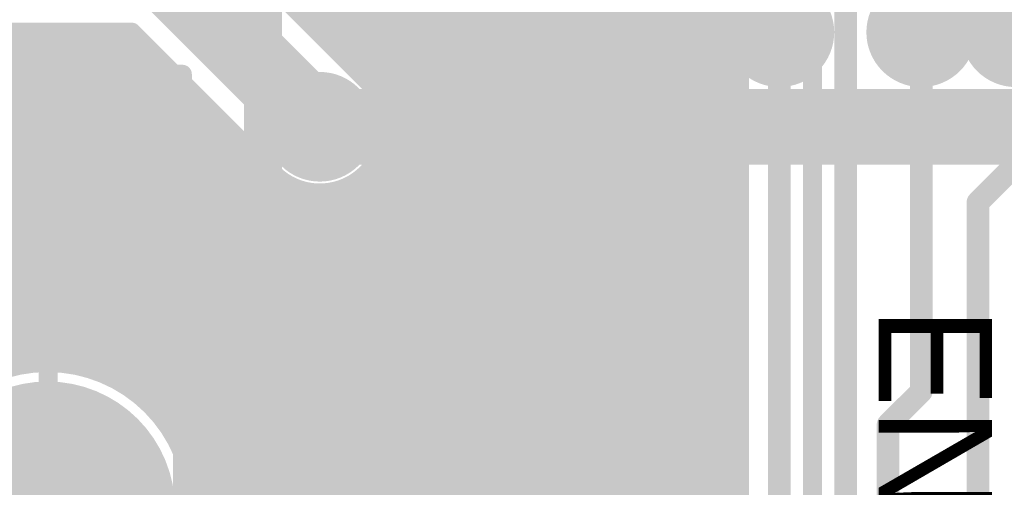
# Model space of a CAD drawing. Extents: x 7.17 to 14.1, y 4 to 11.75.
# Tile 15 of 214: x 8.58 to 9.1, y 6.18 to 6.43. Entities that reach past the tile are written whole.
import ezdxf

# ---------------------------------------------------------------- set-up
doc = ezdxf.new("R2010")
doc.units = 0
doc.layers.get('0').update_dxf_attribs({"linetype": 'CONTINUOUS'})
for name, color, linetype in [('BOTTOMLAYER', 5, 'CONTINUOUS'), ('BOTTOMSOLDER', 6, 'CONTINUOUS'), ('INTERNALPLANE1', 76, 'CONTINUOUS'), ('MECHANICAL1', 6, 'CONTINUOUS'), ('MECHANICAL7', 56, 'CONTINUOUS'), ('MULTILAYER', 9, 'CONTINUOUS'), ('TOPLAYER', 1, 'CONTINUOUS'), ('TOPOVERLAY', 2, 'CONTINUOUS'), ('TOPPASTE', 8, 'CONTINUOUS'), ('TOPSOLDER', 216, 'CONTINUOUS')]:
    doc.layers.add(name, color=color, linetype=linetype)

# ---------------------------------------------------------------- blocks, each defined once
blk = doc.blocks.new('SMT_CRYSTAL_1')
at = {"layer": 'MECHANICAL1', "const_width": 0.01}
for points in [[(0.035, -0.1, -1), (0.035, 0.1)], [(0.265, 0.1, -1), (0.265, -0.1)]]:
    blk.add_lwpolyline(points, format="xyb", dxfattribs=at)
for points in [[(0.035, 0.1), (0.265, 0.1)], [(-0.08, 0.03), (-0.08, -0.025)], [(-0.08, 0.03), (-0.06, 0.03)], [(0.36, 0.03), (0.38, 0.03)], [(0.38, 0.03), (0.38, -0.025)], [(-0.08, -0.025), (-0.06, -0.025)], [(0.36, -0.025), (0.38, -0.025)], [(0.035, -0.1), (0.265, -0.1)]]:
    blk.add_lwpolyline(points, dxfattribs=at)
at = {"layer": 'MECHANICAL1', "const_width": 0.005}
for points in [[(0.0325, 0.1, 1), (0.0375, 0.1, 1)], [(0.0325, 0.1, 1), (0.0375, 0.1, 1)], [(0.2625, 0.1, 1), (0.2675, 0.1, 1)], [(0.2625, 0.1, 1), (0.2675, 0.1, 1)], [(-0.0825, 0.03, 1), (-0.0775, 0.03, 1)], [(-0.0825, 0.03, 1), (-0.0775, 0.03, 1)], [(-0.0625, 0.03, 1), (-0.0575, 0.03, 1)], [(0.3575, 0.03, 1), (0.3625, 0.03, 1)], [(0.3775, 0.03, 1), (0.3825, 0.03, 1)], [(0.3775, 0.03, 1), (0.3825, 0.03, 1)], [(-0.0825, -0.025, 1), (-0.0775, -0.025, 1)], [(-0.0825, -0.025, 1), (-0.0775, -0.025, 1)], [(-0.0625, -0.025, 1), (-0.0575, -0.025, 1)], [(0.3575, -0.025, 1), (0.3625, -0.025, 1)], [(0.3775, -0.025, 1), (0.3825, -0.025, 1)], [(0.3775, -0.025, 1), (0.3825, -0.025, 1)], [(0.0325, -0.1, 1), (0.0375, -0.1, 1)], [(0.0325, -0.1, 1), (0.0375, -0.1, 1)], [(0.2625, -0.1, 1), (0.2675, -0.1, 1)], [(0.2625, -0.1, 1), (0.2675, -0.1, 1)]]:
    blk.add_lwpolyline(points, format="xyb", close=True, dxfattribs=at)
at = {"layer": 'TOPLAYER'}
for points in [[(-0.09, -0.04), (0.09, -0.04), (-0.09, 0.04), (0.09, 0.04)], [(0.21, -0.04), (0.39, -0.04), (0.21, 0.04), (0.39, 0.04)]]:
    blk.add_solid(points, dxfattribs=at)
at = {"layer": 'TOPOVERLAY', "const_width": 0.01}
for points in [[(-0.1, 0.11), (-0.1, -0.115)], [(-0.1, 0.11), (0.405, 0.11)], [(0.405, 0.11), (0.405, -0.115)], [(-0.1, -0.115), (0.405, -0.115)]]:
    blk.add_lwpolyline(points, dxfattribs=at)
at = {"layer": 'TOPOVERLAY', "const_width": 0.005}
for points in [[(-0.1025, 0.11, 1), (-0.0975, 0.11, 1)], [(-0.1025, 0.11, 1), (-0.0975, 0.11, 1)], [(0.4025, 0.11, 1), (0.4075, 0.11, 1)], [(0.4025, 0.11, 1), (0.4075, 0.11, 1)], [(-0.1025, -0.115, 1), (-0.0975, -0.115, 1)], [(-0.1025, -0.115, 1), (-0.0975, -0.115, 1)], [(0.4025, -0.115, 1), (0.4075, -0.115, 1)], [(0.4025, -0.115, 1), (0.4075, -0.115, 1)]]:
    blk.add_lwpolyline(points, format="xyb", close=True, dxfattribs=at)
at = {"layer": 'TOPPASTE'}
for points in [[(-0.09, -0.04), (0.09, -0.04), (-0.09, 0.04), (0.09, 0.04)], [(0.21, -0.04), (0.39, -0.04), (0.21, 0.04), (0.39, 0.04)]]:
    blk.add_solid(points, dxfattribs=at)
at = {"layer": 'TOPSOLDER'}
for points in [[(-0.094, -0.044), (0.094, -0.044), (-0.094, 0.044), (0.094, 0.044)], [(0.206, -0.044), (0.394, -0.044), (0.206, 0.044), (0.394, 0.044)]]:
    blk.add_solid(points, dxfattribs=at)
blk = doc.blocks.new('USB_JACK_5')
at = {"layer": 'BOTTOMSOLDER', "const_width": 0.0665}
blk.add_lwpolyline([(0.203561, -0.187205, 1), (0.270061, -0.187205, 1)], format="xyb", close=True, dxfattribs=at)
at = {"layer": 'MECHANICAL1', "const_width": 0.01}
for points in [[(-0.188824, 0.025795), (0.237176, 0.025795)], [(0.237176, -0.592205), (0.237176, 0.025795)]]:
    blk.add_lwpolyline(points, dxfattribs=at)
at = {"layer": 'MECHANICAL1', "const_width": 0.005}
blk.add_lwpolyline([(0.234676, 0.025795, 1), (0.239676, 0.025795, 1)], format="xyb", close=True, dxfattribs=at)
blk.add_lwpolyline([(0.234676, 0.025795, 1), (0.239676, 0.025795, 1)], format="xyb", close=True, dxfattribs=at)
at = {"layer": 'MULTILAYER', "const_width": 0.0625}
blk.add_lwpolyline([(0.205561, -0.187205, 1), (0.268061, -0.187205, 1)], format="xyb", close=True, dxfattribs=at)
at = {"layer": 'TOPOVERLAY', "const_width": 0.01}
for points in [[(-0.051824, 0.042795), (0.308176, 0.042795)], [(0.308176, -0.607205), (0.308176, 0.042795)]]:
    blk.add_lwpolyline(points, dxfattribs=at)
at = {"layer": 'TOPOVERLAY', "const_width": 0.005}
blk.add_lwpolyline([(0.305676, 0.042795, 1), (0.310676, 0.042795, 1)], format="xyb", close=True, dxfattribs=at)
blk.add_lwpolyline([(0.305676, 0.042795, 1), (0.310676, 0.042795, 1)], format="xyb", close=True, dxfattribs=at)
at = {"layer": 'TOPSOLDER', "const_width": 0.0665}
blk.add_lwpolyline([(0.203561, -0.187205, 1), (0.270061, -0.187205, 1)], format="xyb", close=True, dxfattribs=at)

msp = doc.modelspace()

# ---------------------------------------------------------------- linework, layer by layer
at = {"layer": 'BOTTOMLAYER'}
for points, const_width in [([(8.080636, 7.072673), (8.957904, 6.195405)], 0.008), ([(8.087707, 7.072673), (8.957904, 6.202476)], 0.008), ([(8.094778, 7.072673), (8.957904, 6.209547)], 0.008), ([(8.10185, 7.072673), (8.957904, 6.216619)], 0.008), ([(8.108921, 7.072673), (8.957904, 6.22369)], 0.008), ([(8.115992, 7.072673), (8.957904, 6.230761)], 0.008), ([(8.123063, 7.072673), (8.957904, 6.237832)], 0.008), ([(8.130134, 7.072673), (8.957904, 6.244903)], 0.008), ([(8.137205, 7.072673), (8.957904, 6.251974)], 0.008), ([(8.144276, 7.072673), (8.957904, 6.259045)], 0.008), ([(8.151347, 7.072673), (8.957904, 6.266116)], 0.008), ([(8.158418, 7.072673), (8.957904, 6.273187)], 0.008), ([(8.165489, 7.072673), (8.957904, 6.280258)], 0.008), ([(8.17256, 7.072673), (8.957904, 6.28733)], 0.008), ([(8.179632, 7.072673), (8.957904, 6.294401)], 0.008), ([(8.186703, 7.072673), (8.957904, 6.301472)], 0.008), ([(8.193774, 7.072673), (8.957904, 6.308543)], 0.008), ([(8.200845, 7.072673), (8.957904, 6.315614)], 0.008), ([(8.207916, 7.072673), (8.957904, 6.322685)], 0.008), ([(8.214987, 7.072673), (8.957904, 6.329756)], 0.008), ([(8.222058, 7.072673), (8.957904, 6.336827)], 0.008), ([(8.229129, 7.072673), (8.957904, 6.343898)], 0.008), ([(8.2362, 7.072673), (8.957904, 6.350969)], 0.008), ([(8.243272, 7.072673), (8.957904, 6.358041)], 0.008), ([(8.250343, 7.072673), (8.957904, 6.365112)], 0.008), ([(8.257414, 7.072673), (8.957904, 6.372183)], 0.008), ([(8.264485, 7.072673), (8.957904, 6.379254)], 0.008), ([(8.271556, 7.072673), (8.957904, 6.386325)], 0.008), ([(8.278627, 7.072673), (8.957904, 6.393396)], 0.008), ([(8.285698, 7.072673), (8.947871, 6.410501)], 0.008), ([(8.292769, 7.072673), (8.946419, 6.419023)], 0.008), ([(8.29984, 7.072673), (8.946907, 6.425606)], 0.008), ([(8.768858, 6.371761), (9.44422, 7.047123)], 0.008), ([(8.768413, 6.364246), (9.443413, 7.039245)], 0.008), ([(8.764495, 6.353256), (9.4442, 7.032961)], 0.008), ([(8.642535, 6.224225), (9.445936, 7.027626)], 0.008), ([(8.646111, 6.22073), (9.448384, 7.023002)], 0.008), ([(8.649455, 6.217003), (9.451438, 7.018986)], 0.008), ([(8.652566, 6.213043), (9.45506, 7.015536)], 0.008), ([(8.655437, 6.208843), (9.459256, 7.012662)], 0.008), ([(8.658059, 6.204394), (9.464083, 7.010417)], 0.008), ([(8.660419, 6.199683), (9.469674, 7.008937)], 0.008), ([(8.662498, 6.194691), (9.476341, 7.008533)], 0.008), ([(8.66427, 6.189392), (9.480749, 7.00587)], 0.008), ([(8.6657, 6.18375), (9.484285, 7.002335)], 0.008), ([(8.666736, 6.177715), (9.48782, 6.998799)], 0.008), ([(8.667306, 6.171213), (9.491356, 6.995264)], 0.008), ([(8.66651, 6.156275), (9.498427, 6.988193)], 0.008), ([(8.667294, 6.164131), (9.494891, 6.991728)], 0.008), ([(8.746758, 6.40623), (9.247713, 6.907185)], 0.008), ([(8.750293, 6.402694), (9.254784, 6.907185)], 0.008), ([(8.753829, 6.399159), (9.261855, 6.907185)], 0.008), ([(8.757364, 6.395623), (9.268926, 6.907185)], 0.008), ([(8.76082, 6.392008), (9.275997, 6.907185)], 0.008), ([(8.7638, 6.387917), (9.283069, 6.907185)], 0.008), ([(8.766213, 6.383258), (9.29014, 6.907185)], 0.008), ([(8.767964, 6.377938), (9.297733, 6.907707)], 0.008), ([(8.725544, 6.427443), (9.146161, 6.84806)], 0.008), ([(8.72908, 6.423907), (9.150406, 6.845233)], 0.008), ([(8.732615, 6.420372), (9.155288, 6.843045)], 0.008), ([(8.743222, 6.409765), (9.176741, 6.843285)], 0.008), ([(8.736151, 6.416836), (9.160952, 6.841637)], 0.008), ([(8.739686, 6.413301), (9.167732, 6.841347)], 0.008), ([(8.673984, 6.479003), (8.758946, 6.394042)], 0.008), ([(8.649904, 6.455), (8.734904, 6.37)], 0.04), ([(9.012904, 6.1), (9.012904, 6.435)], 0.012), ([(8.664578, 6.147272), (8.948436, 6.431131)], 0.008), ([(8.004904, 6.421), (8.635821, 6.421)], 0.008), ([(8.045606, 5.8465), (8.620106, 6.421)], 0.008), ([(8.052677, 5.8465), (8.627177, 6.421)], 0.008), ([(8.059748, 5.8465), (8.634248, 6.421)], 0.008), ([(8.407039, 6.421), (8.584049, 6.243989)], 0.008), ([(8.41411, 6.421), (8.590814, 6.244295)], 0.008), ([(8.421181, 6.421), (8.59824, 6.243941)], 0.008), ([(8.428252, 6.421), (8.606586, 6.242666)], 0.008), ([(8.435323, 6.421), (8.616414, 6.239909)], 0.008), ([(8.442394, 6.421), (8.629649, 6.233745)], 0.008), ([(8.44347, 6.251436), (8.613035, 6.421)], 0.008), ([(8.446859, 6.29018), (8.577679, 6.421)], 0.008), ([(8.448207, 6.263243), (8.605964, 6.421)], 0.008), ([(8.448452, 6.284701), (8.584751, 6.421)], 0.008), ([(8.449406, 6.278585), (8.591822, 6.421)], 0.008), ([(8.449465, 6.421), (8.915404, 5.955061)], 0.008), ([(8.449497, 6.271605), (8.598893, 6.421)], 0.008), ([(8.456536, 6.421), (8.915404, 5.962132)], 0.008), ([(8.463607, 6.421), (8.915404, 5.969203)], 0.008), ([(8.470678, 6.421), (8.915404, 5.976274)], 0.008), ([(8.47775, 6.421), (8.915404, 5.983346)], 0.008), ([(8.484821, 6.421), (8.915404, 5.990417)], 0.008), ([(8.491892, 6.421), (8.915404, 5.997488)], 0.008), ([(8.498963, 6.421), (8.915404, 6.004559)], 0.008), ([(8.506034, 6.421), (8.915404, 6.01163)], 0.008), ([(8.513105, 6.421), (8.915404, 6.018701)], 0.008), ([(8.520176, 6.421), (8.915404, 6.025772)], 0.008), ([(8.527247, 6.421), (8.915404, 6.032843)], 0.008), ([(8.534318, 6.421), (8.915404, 6.039914)], 0.008), ([(8.541389, 6.421), (8.915404, 6.046985)], 0.008), ([(8.548461, 6.421), (8.915404, 6.054057)], 0.008), ([(8.555532, 6.421), (8.915404, 6.061128)], 0.008), ([(8.562603, 6.421), (8.915404, 6.068199)], 0.008), ([(8.569674, 6.421), (8.915404, 6.07527)], 0.008), ([(8.576745, 6.421), (8.915885, 6.08186)], 0.008), ([(8.583816, 6.421), (8.917808, 6.087008)], 0.008), ([(8.590887, 6.421), (8.920763, 6.091125)], 0.008), ([(8.597958, 6.421), (8.924289, 6.094669)], 0.008), ([(8.605029, 6.421), (8.927825, 6.098205)], 0.008), ([(8.612101, 6.421), (8.93136, 6.10174)], 0.008), ([(8.619172, 6.421), (8.934896, 6.105276)], 0.008), ([(8.626243, 6.421), (8.938431, 6.108811)], 0.008), ([(8.633314, 6.421), (8.941967, 6.112347)], 0.008), ([(8.635821, 6.421), (8.710862, 6.345958)], 0.008), ([(8.660533, 6.136156), (8.946474, 6.422097)], 0.008), ([(8.977904, 6.395), (8.977904, 6.42)], 0.012), ([(9.052904, 6.23), (9.052904, 6.42)], 0.012), ([(8.066819, 5.8465), (8.63857, 6.418251)], 0.008), ([(8.377948, 5.8465), (8.946755, 6.415308)], 0.008), ([(8.07389, 5.8465), (8.642106, 6.414715)], 0.008), ([(8.080962, 5.8465), (8.645641, 6.41118)], 0.008), ([(8.088033, 5.8465), (8.649177, 6.407644)], 0.008), ([(8.385019, 5.8465), (8.948157, 6.409638)], 0.008), ([(8.095104, 5.8465), (8.652712, 6.404109)], 0.008), ([(8.102175, 5.8465), (8.656248, 6.400573)], 0.008), ([(8.39209, 5.8465), (8.950341, 6.404751)], 0.008), ([(8.399161, 5.8465), (8.953163, 6.400502)], 0.008), ([(8.109246, 5.8465), (8.659783, 6.397037)], 0.008), ([(8.406232, 5.8465), (8.956563, 6.396831)], 0.008), ([(8.957904, 6.128284), (8.957904, 6.395)], 0.008), ([(8.977904, 6.12), (8.977904, 6.395)], 0.012), ([(8.116317, 5.8465), (8.663319, 6.393502)], 0.008), ([(8.123388, 5.8465), (8.666854, 6.389966)], 0.008), ([(8.413303, 5.8465), (8.957904, 6.391101)], 0.008), ([(8.130459, 5.8465), (8.67039, 6.386431)], 0.008), ([(8.420374, 5.8465), (8.957904, 6.38403)], 0.008), ([(8.13753, 5.8465), (8.673925, 6.382895)], 0.008), ([(8.144601, 5.8465), (8.677461, 6.37936)], 0.008), ([(8.441425, 6.379542), (8.577799, 6.243168)], 0.008), ([(8.151673, 5.8465), (8.680997, 6.375824)], 0.008), ([(8.427445, 5.8465), (8.957904, 6.376959)], 0.008), ([(8.767854, 6.378384), (8.957904, 6.188334)], 0.008), ([(8.158744, 5.8465), (8.684532, 6.372289)], 0.008), ([(8.434517, 5.8465), (8.957904, 6.369887)], 0.008), ([(8.554292, 6.234977), (8.688068, 6.368753)], 0.008), ([(8.768903, 6.370264), (8.957904, 6.181263)], 0.008), ([(8.566788, 6.240402), (8.691603, 6.365217)], 0.008), ([(8.768328, 6.363768), (8.957904, 6.174192)], 0.008), ([(8.441588, 5.8465), (8.957904, 6.362816)], 0.008), ([(8.576362, 6.242905), (8.695139, 6.361682)], 0.008), ([(8.584562, 6.244034), (8.698674, 6.358146)], 0.008), ([(8.7668, 6.358225), (8.957904, 6.167121)], 0.008), ([(8.448659, 5.8465), (8.957904, 6.355745)], 0.008), ([(8.591888, 6.244289), (8.70221, 6.354611)], 0.008), ([(8.764568, 6.353386), (8.957904, 6.16005)], 0.008), ([(8.45573, 5.8465), (8.957904, 6.348674)], 0.008), ([(8.598577, 6.243907), (8.705746, 6.351075)], 0.008), ([(8.604766, 6.243025), (8.709281, 6.34754)], 0.008), ([(8.761748, 6.349134), (8.957904, 6.152979)], 0.008), ([(9.082904, 6.33), (9.102904, 6.35)], 0.012), ([(8.610539, 6.241727), (8.712896, 6.344084)], 0.008), ([(8.758393, 6.345418), (8.957904, 6.145907)], 0.008), ([(8.462801, 5.8465), (8.957904, 6.341603)], 0.008), ([(8.615954, 6.24007), (8.716987, 6.341104)], 0.008), ([(8.62105, 6.238096), (8.721646, 6.338691)], 0.008), ([(8.638727, 6.227487), (8.751648, 6.340409)], 0.008), ([(8.723368, 6.338017), (8.945502, 6.115883)], 0.008), ([(8.745049, 6.337549), (8.956109, 6.126489)], 0.008), ([(8.75009, 6.33958), (8.957904, 6.131765)], 0.008), ([(8.754515, 6.342226), (8.957904, 6.138836)], 0.008), ([(8.469872, 5.8465), (8.957904, 6.334532)], 0.008), ([(8.625858, 6.235832), (8.726966, 6.33694)], 0.008), ([(8.630397, 6.2333), (8.733142, 6.336046)], 0.008), ([(8.634683, 6.230515), (8.740658, 6.336491)], 0.008), ([(8.732361, 6.336095), (8.949038, 6.119418)], 0.008), ([(8.739248, 6.336279), (8.952573, 6.122954)], 0.008), ([(9.082904, 5.9475), (9.082904, 6.33)], 0.012), ([(8.476943, 5.8465), (8.957904, 6.327461)], 0.008), ([(8.484014, 5.8465), (8.957904, 6.32039)], 0.008), ([(8.491085, 5.8465), (8.957904, 6.313319)], 0.008), ([(8.498156, 5.8465), (8.957904, 6.306248)], 0.008), ([(8.505228, 5.8465), (8.957904, 6.299176)], 0.008), ([(8.512299, 5.8465), (8.957904, 6.292105)], 0.008), ([(8.51937, 5.8465), (8.957904, 6.285034)], 0.008), ([(8.526441, 5.8465), (8.957904, 6.277963)], 0.008), ([(8.533512, 5.8465), (8.957904, 6.270892)], 0.008), ([(8.540583, 5.8465), (8.957904, 6.263821)], 0.008), ([(8.547654, 5.8465), (8.957904, 6.25675)], 0.008), ([(8.554725, 5.8465), (8.957904, 6.249679)], 0.008), ([(8.561796, 5.8465), (8.957904, 6.242608)], 0.008), ([(8.568867, 5.8465), (8.957904, 6.235537)], 0.008), ([(8.575938, 5.8465), (8.957904, 6.228466)], 0.008), ([(9.035404, 6.2125), (9.052904, 6.23)], 0.012), ([(8.58301, 5.8465), (8.957904, 6.221394)], 0.008), ([(8.590081, 5.8465), (8.957904, 6.214323)], 0.008), ([(9.035404, 5.995), (9.035404, 6.2125)], 0.012), ([(8.597152, 5.8465), (8.957904, 6.207252)], 0.008), ([(8.656832, 6.206562), (8.915404, 5.94799)], 0.008), ([(8.604223, 5.8465), (8.957904, 6.200181)], 0.008), ([(8.611294, 5.8465), (8.957904, 6.19311)], 0.008), ([(8.662995, 6.193327), (8.915404, 5.940919)], 0.008), ([(8.618365, 5.8465), (8.957904, 6.186039)], 0.008), ([(8.665753, 6.183499), (8.915404, 5.933848)], 0.008), ([(8.625436, 5.8465), (8.957904, 6.178968)], 0.008)]:
    msp.add_lwpolyline(points, dxfattribs=dict(at, const_width=const_width))
at = {"layer": 'BOTTOMLAYER', "const_width": 0.008}
for points in [[(8.957904, 6.395664, -0.963507), (8.996042, 6.445754)], [(8.758946, 6.394042, -0.198912), (8.768904, 6.37)], [(8.768904, 6.37, -0.668179), (8.710862, 6.345958)]]:
    msp.add_lwpolyline(points, format="xyb", dxfattribs=at)
at = {"layer": 'BOTTOMLAYER'}
for points, const_width in [([(8.723544, 6.427443, 1), (8.727544, 6.427443, 1)], 0.004), ([(8.944907, 6.425606, 1), (8.948907, 6.425606, 1)], 0.004), ([(8.574745, 6.421, 1), (8.578745, 6.421, 1)], 0.004), ([(8.575679, 6.421, 1), (8.579679, 6.421, 1)], 0.004), ([(8.581816, 6.421, 1), (8.585816, 6.421, 1)], 0.004), ([(8.58275, 6.421, 1), (8.586751, 6.421, 1)], 0.004), ([(8.588887, 6.421, 1), (8.592887, 6.421, 1)], 0.004), ([(8.589822, 6.421, 1), (8.593822, 6.421, 1)], 0.004), ([(8.595958, 6.421, 1), (8.599958, 6.421, 1)], 0.004), ([(8.596893, 6.421, 1), (8.600893, 6.421, 1)], 0.004), ([(8.603029, 6.421, 1), (8.607029, 6.421, 1)], 0.004), ([(8.603964, 6.421, 1), (8.607964, 6.421, 1)], 0.004), ([(8.6101, 6.421, 1), (8.6141, 6.421, 1)], 0.004), ([(8.611035, 6.421, 1), (8.615035, 6.421, 1)], 0.004), ([(8.617172, 6.421, 1), (8.621172, 6.421, 1)], 0.004), ([(8.618106, 6.421, 1), (8.622106, 6.421, 1)], 0.004), ([(8.624243, 6.421, 1), (8.628243, 6.421, 1)], 0.004), ([(8.625177, 6.421, 1), (8.629177, 6.421, 1)], 0.004), ([(8.631314, 6.421, 1), (8.635314, 6.421, 1)], 0.004), ([(8.632248, 6.421, 1), (8.636248, 6.421, 1)], 0.004), ([(8.633821, 6.421, 1), (8.637821, 6.421, 1)], 0.004), ([(8.633821, 6.421, 1), (8.637821, 6.421, 1)], 0.004), ([(8.72708, 6.423907, 1), (8.73108, 6.423907, 1)], 0.004), ([(8.944474, 6.422097, 1), (8.948474, 6.422097, 1)], 0.004), ([(8.974904, 6.42, 1), (8.980904, 6.42, 1)], 0.006), ([(9.049904, 6.42, 1), (9.055904, 6.42, 1)], 0.006), ([(8.63657, 6.418251, 1), (8.64057, 6.418251, 1)], 0.004), ([(8.730615, 6.420372, 1), (8.734615, 6.420372, 1)], 0.004), ([(8.734151, 6.416836, 1), (8.738151, 6.416836, 1)], 0.004), ([(8.944419, 6.419023, 1), (8.948419, 6.419023, 1)], 0.004), ([(8.944755, 6.415308, 1), (8.948755, 6.415308, 1)], 0.004), ([(8.640106, 6.414715, 1), (8.644106, 6.414715, 1)], 0.004), ([(8.643641, 6.41118, 1), (8.647641, 6.41118, 1)], 0.004), ([(8.737687, 6.413301, 1), (8.741687, 6.413301, 1)], 0.004), ([(8.94587, 6.410501, 1), (8.94987, 6.410501, 1)], 0.004), ([(8.647177, 6.407644, 1), (8.651177, 6.407644, 1)], 0.004), ([(8.741222, 6.409765, 1), (8.745222, 6.409765, 1)], 0.004), ([(8.744758, 6.40623, 1), (8.748758, 6.40623, 1)], 0.004), ([(8.946157, 6.409638, 1), (8.950157, 6.409638, 1)], 0.004), ([(8.650712, 6.404109, 1), (8.654712, 6.404109, 1)], 0.004), ([(8.654248, 6.400573, 1), (8.658248, 6.400573, 1)], 0.004), ([(8.748293, 6.402694, 1), (8.752293, 6.402694, 1)], 0.004), ([(8.948341, 6.404751, 1), (8.952341, 6.404751, 1)], 0.004), ([(8.951163, 6.400502, 1), (8.955163, 6.400502, 1)], 0.004), ([(8.657783, 6.397037, 1), (8.661783, 6.397037, 1)], 0.004), ([(8.751829, 6.399159, 1), (8.755829, 6.399159, 1)], 0.004), ([(8.755364, 6.395623, 1), (8.759364, 6.395623, 1)], 0.004), ([(8.954563, 6.396831, 1), (8.958563, 6.396831, 1)], 0.004), ([(8.955904, 6.395664, 1), (8.959904, 6.395664, 1)], 0.004), ([(8.955904, 6.395, 1), (8.959904, 6.395, 1)], 0.004), ([(8.974904, 6.395, 1), (8.980904, 6.395, 1)], 0.006), ([(8.974904, 6.395, 1), (8.980904, 6.395, 1)], 0.006), ([(8.661319, 6.393502, 1), (8.665319, 6.393502, 1)], 0.004), ([(8.664854, 6.389966, 1), (8.668854, 6.389966, 1)], 0.004), ([(8.756946, 6.394042, 1), (8.760946, 6.394042, 1)], 0.004), ([(8.756946, 6.394042, 1), (8.760946, 6.394042, 1)], 0.004), ([(8.75882, 6.392008, 1), (8.76282, 6.392008, 1)], 0.004), ([(8.955904, 6.393396, 1), (8.959904, 6.393396, 1)], 0.004), ([(8.955904, 6.391101, 1), (8.959904, 6.391101, 1)], 0.004), ([(8.66839, 6.386431, 1), (8.67239, 6.386431, 1)], 0.004), ([(8.724904, 6.37, 1), (8.744904, 6.37, 1)], 0.02), ([(8.7618, 6.387917, 1), (8.7658, 6.387917, 1)], 0.004), ([(8.955904, 6.386325, 1), (8.959904, 6.386325, 1)], 0.004), ([(8.955904, 6.38403, 1), (8.959904, 6.38403, 1)], 0.004), ([(8.671926, 6.382895, 1), (8.675925, 6.382895, 1)], 0.004), ([(8.675461, 6.37936, 1), (8.679461, 6.37936, 1)], 0.004), ([(8.764213, 6.383258, 1), (8.768213, 6.383258, 1)], 0.004), ([(8.955904, 6.379254, 1), (8.959904, 6.379254, 1)], 0.004), ([(8.678997, 6.375824, 1), (8.682997, 6.375824, 1)], 0.004), ([(8.765854, 6.378384, 1), (8.769854, 6.378384, 1)], 0.004), ([(8.765964, 6.377938, 1), (8.769964, 6.377938, 1)], 0.004), ([(8.955904, 6.376959, 1), (8.959904, 6.376959, 1)], 0.004), ([(8.682532, 6.372289, 1), (8.686532, 6.372289, 1)], 0.004), ([(8.686068, 6.368753, 1), (8.690068, 6.368753, 1)], 0.004), ([(8.766858, 6.371761, 1), (8.770858, 6.371761, 1)], 0.004), ([(8.766903, 6.370264, 1), (8.770903, 6.370264, 1)], 0.004), ([(8.766904, 6.37, 1), (8.770904, 6.37, 1)], 0.004), ([(8.766904, 6.37, 1), (8.770904, 6.37, 1)], 0.004), ([(8.955904, 6.372183, 1), (8.959904, 6.372183, 1)], 0.004), ([(8.955904, 6.369887, 1), (8.959904, 6.369887, 1)], 0.004), ([(8.689603, 6.365217, 1), (8.693603, 6.365217, 1)], 0.004), ([(8.766328, 6.363768, 1), (8.770328, 6.363768, 1)], 0.004), ([(8.766414, 6.364246, 1), (8.770414, 6.364246, 1)], 0.004), ([(8.955904, 6.365112, 1), (8.959904, 6.365112, 1)], 0.004), ([(8.693139, 6.361682, 1), (8.697139, 6.361682, 1)], 0.004), ([(8.696674, 6.358146, 1), (8.700674, 6.358146, 1)], 0.004), ([(8.7648, 6.358225, 1), (8.7688, 6.358225, 1)], 0.004), ([(8.955904, 6.362816, 1), (8.959904, 6.362816, 1)], 0.004), ([(8.955904, 6.358041, 1), (8.959904, 6.358041, 1)], 0.004), ([(8.70021, 6.354611, 1), (8.70421, 6.354611, 1)], 0.004), ([(8.762495, 6.353256, 1), (8.766495, 6.353256, 1)], 0.004), ([(8.762568, 6.353386, 1), (8.766568, 6.353386, 1)], 0.004), ([(8.955904, 6.355745, 1), (8.959904, 6.355745, 1)], 0.004), ([(8.703746, 6.351075, 1), (8.707745, 6.351075, 1)], 0.004), ([(8.707281, 6.34754, 1), (8.711281, 6.34754, 1)], 0.004), ([(8.759748, 6.349134, 1), (8.763748, 6.349134, 1)], 0.004), ([(8.955904, 6.350969, 1), (8.959904, 6.350969, 1)], 0.004), ([(8.955904, 6.348674, 1), (8.959904, 6.348674, 1)], 0.004), ([(8.708862, 6.345958, 1), (8.712862, 6.345958, 1)], 0.004), ([(8.708862, 6.345958, 1), (8.712862, 6.345958, 1)], 0.004), ([(8.710896, 6.344084, 1), (8.714896, 6.344084, 1)], 0.004), ([(8.756393, 6.345418, 1), (8.760393, 6.345418, 1)], 0.004), ([(8.955904, 6.343898, 1), (8.959904, 6.343898, 1)], 0.004), ([(8.714987, 6.341104, 1), (8.718987, 6.341104, 1)], 0.004), ([(8.719646, 6.338691, 1), (8.723646, 6.338691, 1)], 0.004), ([(8.721368, 6.338017, 1), (8.725368, 6.338017, 1)], 0.004), ([(8.743049, 6.337549, 1), (8.747049, 6.337549, 1)], 0.004), ([(8.74809, 6.33958, 1), (8.75209, 6.33958, 1)], 0.004), ([(8.749648, 6.340409, 1), (8.753648, 6.340409, 1)], 0.004), ([(8.752515, 6.342226, 1), (8.756515, 6.342226, 1)], 0.004), ([(8.955904, 6.341603, 1), (8.959904, 6.341603, 1)], 0.004), ([(8.724965, 6.33694, 1), (8.728965, 6.33694, 1)], 0.004), ([(8.730361, 6.336095, 1), (8.734361, 6.336095, 1)], 0.004), ([(8.731143, 6.336046, 1), (8.735143, 6.336046, 1)], 0.004), ([(8.737248, 6.336279, 1), (8.741248, 6.336279, 1)], 0.004), ([(8.738658, 6.336491, 1), (8.742658, 6.336491, 1)], 0.004), ([(8.955904, 6.336827, 1), (8.959904, 6.336827, 1)], 0.004), ([(8.955904, 6.334532, 1), (8.959904, 6.334532, 1)], 0.004), ([(9.079904, 6.33, 1), (9.085904, 6.33, 1)], 0.006), ([(9.079904, 6.33, 1), (9.085904, 6.33, 1)], 0.006), ([(8.955904, 6.329756, 1), (8.959904, 6.329756, 1)], 0.004), ([(8.955904, 6.327461, 1), (8.959904, 6.327461, 1)], 0.004), ([(8.955904, 6.322685, 1), (8.959904, 6.322685, 1)], 0.004), ([(8.955904, 6.32039, 1), (8.959904, 6.32039, 1)], 0.004), ([(8.955904, 6.315614, 1), (8.959904, 6.315614, 1)], 0.004), ([(8.955904, 6.313319, 1), (8.959904, 6.313319, 1)], 0.004), ([(8.955904, 6.308543, 1), (8.959904, 6.308543, 1)], 0.004), ([(8.955904, 6.306248, 1), (8.959904, 6.306248, 1)], 0.004), ([(8.955904, 6.301472, 1), (8.959904, 6.301472, 1)], 0.004), ([(8.955904, 6.299176, 1), (8.959904, 6.299176, 1)], 0.004), ([(8.955904, 6.294401, 1), (8.959904, 6.294401, 1)], 0.004), ([(8.955904, 6.292105, 1), (8.959904, 6.292105, 1)], 0.004), ([(8.955904, 6.28733, 1), (8.959904, 6.28733, 1)], 0.004), ([(8.955904, 6.285034, 1), (8.959904, 6.285034, 1)], 0.004), ([(8.955904, 6.280258, 1), (8.959904, 6.280258, 1)], 0.004), ([(8.955904, 6.277963, 1), (8.959904, 6.277963, 1)], 0.004), ([(8.955904, 6.273187, 1), (8.959904, 6.273187, 1)], 0.004), ([(8.955904, 6.270892, 1), (8.959904, 6.270892, 1)], 0.004), ([(8.955904, 6.266116, 1), (8.959904, 6.266116, 1)], 0.004), ([(8.955904, 6.263821, 1), (8.959904, 6.263821, 1)], 0.004), ([(8.955904, 6.259045, 1), (8.959904, 6.259045, 1)], 0.004), ([(8.955904, 6.25675, 1), (8.959904, 6.25675, 1)], 0.004), ([(8.955904, 6.251974, 1), (8.959904, 6.251974, 1)], 0.004), ([(8.955904, 6.249679, 1), (8.959904, 6.249679, 1)], 0.004), ([(8.667382, 6.167795, 1), (8.514382, 6.167795, 1)], 0.008), ([(8.582049, 6.243989, 1), (8.586049, 6.243989, 1)], 0.004), ([(8.582562, 6.244034, 1), (8.586562, 6.244034, 1)], 0.004), ([(8.588814, 6.244295, 1), (8.592814, 6.244295, 1)], 0.004), ([(8.589888, 6.244289, 1), (8.593888, 6.244289, 1)], 0.004), ([(8.59624, 6.243941, 1), (8.60024, 6.243941, 1)], 0.004), ([(8.596578, 6.243907, 1), (8.600577, 6.243907, 1)], 0.004), ([(8.955904, 6.244903, 1), (8.959904, 6.244903, 1)], 0.004), ([(8.574362, 6.242905, 1), (8.578361, 6.242905, 1)], 0.004), ([(8.575799, 6.243168, 1), (8.579799, 6.243168, 1)], 0.004), ([(8.602766, 6.243025, 1), (8.606766, 6.243025, 1)], 0.004), ([(8.604586, 6.242666, 1), (8.608586, 6.242666, 1)], 0.004), ([(8.608539, 6.241727, 1), (8.612539, 6.241727, 1)], 0.004), ([(8.613954, 6.24007, 1), (8.617954, 6.24007, 1)], 0.004), ([(8.614414, 6.239909, 1), (8.618414, 6.239909, 1)], 0.004), ([(8.955904, 6.242608, 1), (8.959904, 6.242608, 1)], 0.004), ([(8.61905, 6.238096, 1), (8.62305, 6.238096, 1)], 0.004), ([(8.623857, 6.235832, 1), (8.627857, 6.235832, 1)], 0.004), ([(8.627649, 6.233745, 1), (8.631649, 6.233745, 1)], 0.004), ([(8.628397, 6.2333, 1), (8.632397, 6.2333, 1)], 0.004), ([(8.955904, 6.237832, 1), (8.959904, 6.237832, 1)], 0.004), ([(8.955904, 6.235537, 1), (8.959904, 6.235537, 1)], 0.004), ([(8.632683, 6.230515, 1), (8.636683, 6.230515, 1)], 0.004), ([(8.955904, 6.230761, 1), (8.959904, 6.230761, 1)], 0.004), ([(8.955904, 6.228466, 1), (8.959904, 6.228466, 1)], 0.004), ([(9.049904, 6.23, 1), (9.055904, 6.23, 1)], 0.006), ([(9.049904, 6.23, 1), (9.055904, 6.23, 1)], 0.006), ([(8.636726, 6.227487, 1), (8.640726, 6.227487, 1)], 0.004), ([(8.640535, 6.224225, 1), (8.644535, 6.224225, 1)], 0.004), ([(8.955904, 6.22369, 1), (8.959904, 6.22369, 1)], 0.004), ([(8.644111, 6.22073, 1), (8.648111, 6.22073, 1)], 0.004), ([(8.955904, 6.221394, 1), (8.959904, 6.221394, 1)], 0.004), ([(8.647455, 6.217003, 1), (8.651455, 6.217003, 1)], 0.004), ([(8.650566, 6.213043, 1), (8.654566, 6.213043, 1)], 0.004), ([(8.955904, 6.216619, 1), (8.959904, 6.216619, 1)], 0.004), ([(8.955904, 6.214323, 1), (8.959904, 6.214323, 1)], 0.004), ([(9.032404, 6.2125, 1), (9.038404, 6.2125, 1)], 0.006), ([(9.032404, 6.2125, 1), (9.038404, 6.2125, 1)], 0.006), ([(8.653437, 6.208843, 1), (8.657437, 6.208843, 1)], 0.004), ([(8.955904, 6.209547, 1), (8.959904, 6.209547, 1)], 0.004), ([(8.955904, 6.207252, 1), (8.959904, 6.207252, 1)], 0.004), ([(8.654832, 6.206562, 1), (8.658832, 6.206562, 1)], 0.004), ([(8.656059, 6.204394, 1), (8.660059, 6.204394, 1)], 0.004), ([(8.955904, 6.202476, 1), (8.959904, 6.202476, 1)], 0.004), ([(8.658419, 6.199683, 1), (8.662419, 6.199683, 1)], 0.004), ([(8.955904, 6.200181, 1), (8.959904, 6.200181, 1)], 0.004), ([(8.660498, 6.194691, 1), (8.664498, 6.194691, 1)], 0.004), ([(8.660996, 6.193327, 1), (8.664995, 6.193327, 1)], 0.004), ([(8.955904, 6.195405, 1), (8.959904, 6.195405, 1)], 0.004), ([(8.955904, 6.19311, 1), (8.959904, 6.19311, 1)], 0.004), ([(8.66227, 6.189392, 1), (8.66627, 6.189392, 1)], 0.004), ([(8.955904, 6.188334, 1), (8.959904, 6.188334, 1)], 0.004), ([(8.6637, 6.18375, 1), (8.6677, 6.18375, 1)], 0.004), ([(8.663753, 6.183499, 1), (8.667753, 6.183499, 1)], 0.004), ([(8.955904, 6.186039, 1), (8.959904, 6.186039, 1)], 0.004), ([(8.955904, 6.181263, 1), (8.959904, 6.181263, 1)], 0.004), ([(8.664736, 6.177715, 1), (8.668736, 6.177715, 1)], 0.004), ([(8.955904, 6.178968, 1), (8.959904, 6.178968, 1)], 0.004)]:
    msp.add_lwpolyline(points, format="xyb", close=True, dxfattribs=dict(at, const_width=const_width))
at = {"layer": 'BOTTOMSOLDER', "const_width": 0.0215}
for points in [[(8.967154, 6.42, 1), (8.988654, 6.42, 1)], [(9.042154, 6.42, 1), (9.063654, 6.42, 1)], [(9.092154, 6.42, 1), (9.113654, 6.42, 1)], [(8.724154, 6.37, 1), (8.745654, 6.37, 1)]]:
    msp.add_lwpolyline(points, format="xyb", close=True, dxfattribs=at)
at = {"layer": 'INTERNALPLANE1'}
for points, const_width in [([(8.963404, 6.42, 1), (8.992404, 6.42, 1)], 0.029), ([(9.038404, 6.42, 1), (9.067404, 6.42, 1)], 0.029), ([(9.088404, 6.42, 1), (9.117404, 6.42, 1)], 0.029), ([(8.720404, 6.37, 1), (8.749404, 6.37, 1)], 0.029), ([(8.557132, 6.167795, 1), (8.624632, 6.167795, 1)], 0.0675)]:
    msp.add_lwpolyline(points, format="xyb", close=True, dxfattribs=dict(at, const_width=const_width))
at = {"layer": 'MECHANICAL7', "const_width": 0.01}
msp.add_lwpolyline([(8.995404, 6.1245), (8.995404, 8.3315)], dxfattribs=at)
at = {"layer": 'TOPLAYER'}
for points, const_width in [([(9.052904, 6.42), (9.052904, 6.753)], 0.012), ([(8.734904, 6.37), (9.242904, 6.37)], 0.04)]:
    msp.add_lwpolyline(points, dxfattribs=dict(at, const_width=const_width))
for points, const_width in [([(9.049904, 6.42, 1), (9.055904, 6.42, 1)], 0.006), ([(8.724904, 6.37, 1), (8.744904, 6.37, 1)], 0.02)]:
    msp.add_lwpolyline(points, format="xyb", close=True, dxfattribs=dict(at, const_width=const_width))
at = {"layer": 'TOPSOLDER', "const_width": 0.0215}
for points in [[(8.967154, 6.42, 1), (8.988654, 6.42, 1)], [(9.042154, 6.42, 1), (9.063654, 6.42, 1)], [(9.092154, 6.42, 1), (9.113654, 6.42, 1)], [(8.724154, 6.37, 1), (8.745654, 6.37, 1)]]:
    msp.add_lwpolyline(points, format="xyb", close=True, dxfattribs=at)

# ---------------------------------------------------------------- block references
at = {"rotation": 90}
msp.add_blockref('SMT_CRYSTAL_1', (8.809904, 6.225), dxfattribs=at)
msp.add_blockref('USB_JACK_5', (8.354071, 6.355))

# ---------------------------------------------------------------- texts
at = {"layer": 'TOPOVERLAY'}
msp.add_text('ENET', height=0.06, rotation=270, dxfattribs=at).set_placement((9.030404, 6.275))

doc.saveas('drawing.dxf')
